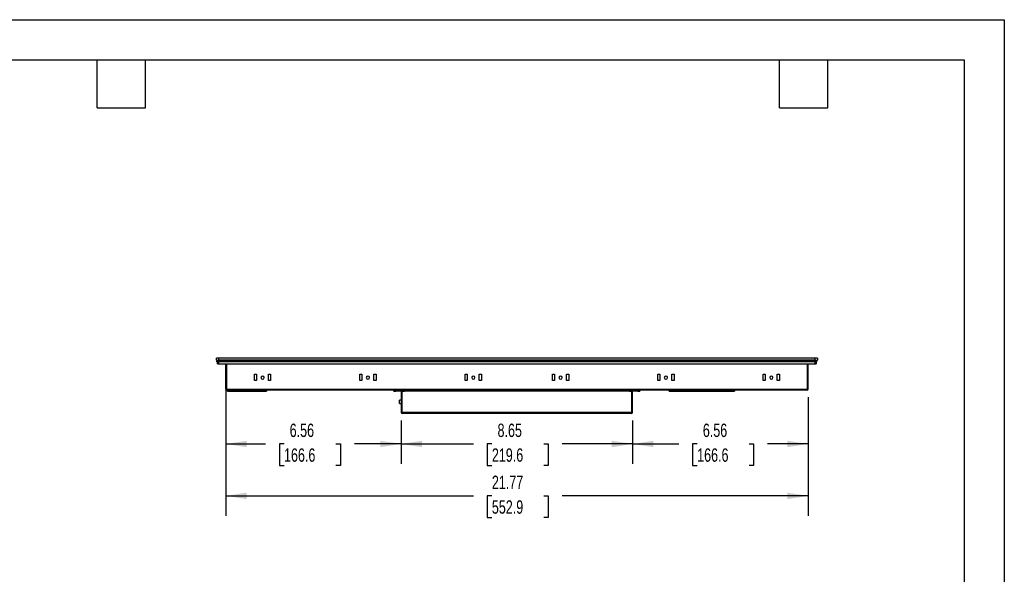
# Model space of a CAD drawing. Header units: inches. Extents: x 0 to 66, y 0 to 51.
# Tile 5 of 5: x 29.2 to 66, y 30.3 to 51. Entities that reach past the tile are written whole.
import ezdxf

# ---------------------------------------------------------------- set-up
doc = ezdxf.new("R2010")
doc.units = ezdxf.units.IN
doc.header["$LTSCALE"] = 6
doc.header["$MEASUREMENT"] = 0
doc.layers.add('DIMENSIONS', color=140, linetype='Continuous', lineweight=25)
doc.layers.add('TEXT', color=140, linetype='Continuous', lineweight=25)
doc.styles.add('SLDTEXTSTYLE0', font='TXT', dxfattribs={"width": 0.7})
doc.dimstyles.new('SLDDIMSTYLE0', dxfattribs={"dimtxt": 0.509766, "dimasz": 0.78, "dimexe": 0, "dimexo": 0.0625, "dimgap": 0.127441, "dimtad": 0, "dimtih": 1, "dimtoh": 1, "dimrnd": 1e-09, "dimzin": 12, "dimdsep": 46, "dimtxsty": 'SLDTEXTSTYLE0', "dimsah": 1, "dimcen": 0.09, "dimadec": 0, "dimazin": 3, "dimtfac": 1, "dimtofl": 0, "dimtmove": 0, "dimatfit": 3, "dimfxl": 0, "dimfrac": 2, "dimtolj": 1, "dimtzin": 12, "dimarcsym": 0})

# ---------------------------------------------------------------- blocks, each defined once
blk = doc.blocks.new('_D_12')
at = {"layer": 'DIMENSIONS'}
for p, q in [((36.902, 37.376), (36.902, 34.386)), ((43.463, 36.018), (43.463, 34.386)), ((36.902, 35.136), (38.391, 35.136)), ((39.082, 35.136), (38.911, 35.136)), ((38.911, 35.136), (38.911, 34.326)), ((41.021, 35.136), (41.192, 35.136)), ((41.192, 35.136), (41.192, 34.326)), ((43.463, 35.136), (41.712, 35.136)), ((38.911, 34.326), (39.082, 34.326)), ((41.192, 34.326), (41.021, 34.326))]:
    blk.add_line(p, q, dxfattribs=at)
for points in [[(36.902, 35.136), (37.682, 35.016), (37.682, 35.256)], [(43.463, 35.136), (42.683, 35.256), (42.683, 35.016)]]:
    blk.add_solid(points, dxfattribs=at)
at = {"layer": 'DIMENSIONS', "char_height": 0.5, "attachment_point": 1, "style": 'SLDTEXTSTYLE0'}
for s, insert in [('6.56', (39.294, 35.895)), ('166.6', (39.082, 34.97))]:
    blk.add_mtext(s, dxfattribs=dict(at, insert=insert))
blk = doc.blocks.new('_D_13')
at = {"layer": 'DIMENSIONS'}
for p, q in [((43.463, 36.018), (43.463, 34.386)), ((52.108, 36.018), (52.108, 34.386)), ((43.463, 35.136), (46.159, 35.136)), ((46.85, 35.136), (46.679, 35.136)), ((46.679, 35.136), (46.679, 34.326)), ((48.789, 35.136), (48.96, 35.136)), ((48.96, 35.136), (48.96, 34.326)), ((52.108, 35.136), (49.48, 35.136)), ((46.679, 34.326), (46.85, 34.326)), ((48.96, 34.326), (48.789, 34.326))]:
    blk.add_line(p, q, dxfattribs=at)
for points in [[(43.463, 35.136), (44.243, 35.016), (44.243, 35.256)], [(52.108, 35.136), (51.328, 35.256), (51.328, 35.016)]]:
    blk.add_solid(points, dxfattribs=at)
at = {"layer": 'DIMENSIONS', "char_height": 0.5, "attachment_point": 1, "style": 'SLDTEXTSTYLE0'}
for s, insert in [('8.65', (47.062, 35.895)), ('219.6', (46.85, 34.97))]:
    blk.add_mtext(s, dxfattribs=dict(at, insert=insert))
blk = doc.blocks.new('_D_14')
at = {"layer": 'DIMENSIONS'}
for p, q in [((58.669, 36.884), (58.669, 34.386)), ((52.108, 36.018), (52.108, 34.386)), ((52.108, 35.136), (53.832, 35.136)), ((54.522, 35.136), (54.351, 35.136)), ((54.351, 35.136), (54.351, 34.326)), ((56.461, 35.136), (56.632, 35.136)), ((56.632, 35.136), (56.632, 34.326)), ((58.669, 35.136), (57.152, 35.136)), ((54.351, 34.326), (54.522, 34.326)), ((56.632, 34.326), (56.461, 34.326))]:
    blk.add_line(p, q, dxfattribs=at)
for points in [[(52.108, 35.136), (52.888, 35.016), (52.888, 35.256)], [(58.669, 35.136), (57.889, 35.256), (57.889, 35.016)]]:
    blk.add_solid(points, dxfattribs=at)
at = {"layer": 'DIMENSIONS', "char_height": 0.5, "attachment_point": 1, "style": 'SLDTEXTSTYLE0'}
for s, insert in [('6.56', (54.734, 35.895)), ('166.6', (54.522, 34.97))]:
    blk.add_mtext(s, dxfattribs=dict(at, insert=insert))
blk = doc.blocks.new('_D_15')
at = {"layer": 'DIMENSIONS'}
for p, q in [((36.902, 36.884), (36.902, 32.443)), ((58.669, 36.884), (58.669, 32.443)), ((36.902, 33.193), (46.159, 33.193)), ((46.85, 33.193), (46.679, 33.193)), ((46.679, 33.193), (46.679, 32.383)), ((48.789, 33.193), (48.96, 33.193)), ((48.96, 33.193), (48.96, 32.383)), ((58.669, 33.193), (49.48, 33.193)), ((46.679, 32.383), (46.85, 32.383)), ((48.96, 32.383), (48.789, 32.383))]:
    blk.add_line(p, q, dxfattribs=at)
for points in [[(36.902, 33.193), (37.682, 33.073), (37.682, 33.313)], [(58.669, 33.193), (57.889, 33.313), (57.889, 33.073)]]:
    blk.add_solid(points, dxfattribs=at)
at = {"layer": 'DIMENSIONS', "char_height": 0.5, "attachment_point": 1, "style": 'SLDTEXTSTYLE0'}
for s, insert in [('21.77', (46.85, 33.951)), ('552.9', (46.85, 33.027))]:
    blk.add_mtext(s, dxfattribs=dict(at, insert=insert))

msp = doc.modelspace()

# ---------------------------------------------------------------- linework, layer by layer
at = {"color": 7, "linetype": 'Continuous'}
for p, q in [((0.001, 51.001), (66.001, 51.001)), ((66.001, 51.001), (66.001, 0.001))]:
    msp.add_line(p, q, dxfattribs=at)
for p, q in [((36.556, 38.272), (36.556, 38.343)), ((36.635, 38.343), (36.556, 38.343)), ((36.556, 38.272), (36.635, 38.272)), ((36.596, 38.247), (36.596, 38.272)), ((36.635, 38.343), (36.635, 38.272)), ((58.936, 38.343), (36.635, 38.343)), ((58.936, 38.272), (36.635, 38.272)), ((36.635, 38.272), (36.635, 38.247)), ((58.936, 38.272), (58.936, 38.343)), ((59.014, 38.343), (58.936, 38.343)), ((58.936, 38.272), (59.014, 38.272)), ((58.936, 38.247), (58.936, 38.272)), ((58.975, 38.272), (58.975, 38.247)), ((59.014, 38.343), (59.014, 38.272)), ((36.576, 38.208), (36.576, 38.247)), ((36.576, 38.247), (36.635, 38.247)), ((36.635, 38.208), (36.576, 38.208)), ((36.596, 38.129), (36.596, 38.208)), ((36.596, 38.129), (36.596, 38.208)), ((36.596, 38.129), (36.635, 38.129)), ((36.596, 38.129), (36.635, 38.129)), ((36.635, 38.208), (36.635, 38.247)), ((36.635, 38.247), (58.936, 38.247)), ((36.635, 38.129), (36.635, 38.208)), ((58.936, 38.208), (36.635, 38.208)), ((36.635, 38.208), (36.635, 38.129)), ((36.635, 38.129), (58.936, 38.129)), ((36.635, 38.129), (58.936, 38.129)), ((36.902, 37.184), (36.902, 38.129)), ((36.941, 37.184), (36.941, 38.129)), ((58.629, 38.129), (58.629, 37.184)), ((58.669, 37.184), (58.669, 38.129)), ((58.936, 38.208), (58.936, 38.247)), ((58.936, 38.247), (58.995, 38.247)), ((58.936, 38.129), (58.936, 38.208)), ((58.995, 38.208), (58.936, 38.208)), ((58.936, 38.129), (58.936, 38.208)), ((58.936, 38.129), (58.975, 38.129)), ((58.936, 38.129), (58.975, 38.129)), ((58.975, 38.129), (58.975, 38.208)), ((58.975, 38.208), (58.975, 38.129)), ((58.995, 38.208), (58.995, 38.247)), ((37.977, 37.743), (38.055, 37.743)), ((37.977, 37.507), (37.977, 37.743)), ((38.055, 37.743), (38.055, 37.507)), ((38.504, 37.743), (38.583, 37.743)), ((38.504, 37.507), (38.504, 37.743)), ((38.583, 37.743), (38.583, 37.507)), ((41.914, 37.743), (41.992, 37.743)), ((41.914, 37.507), (41.914, 37.743)), ((41.992, 37.743), (41.992, 37.507)), ((42.441, 37.743), (42.52, 37.743)), ((42.441, 37.507), (42.441, 37.743)), ((42.52, 37.743), (42.52, 37.507)), ((45.851, 37.743), (45.929, 37.743)), ((45.851, 37.507), (45.851, 37.743)), ((45.929, 37.743), (45.929, 37.507)), ((46.378, 37.743), (46.457, 37.743)), ((46.378, 37.507), (46.378, 37.743)), ((46.457, 37.743), (46.457, 37.507)), ((49.114, 37.743), (49.192, 37.743)), ((49.114, 37.507), (49.114, 37.743)), ((49.192, 37.743), (49.192, 37.507)), ((49.641, 37.743), (49.72, 37.743)), ((49.641, 37.507), (49.641, 37.743)), ((49.72, 37.743), (49.72, 37.507)), ((53.051, 37.743), (53.129, 37.743)), ((53.051, 37.507), (53.051, 37.743)), ((53.129, 37.743), (53.129, 37.507)), ((53.578, 37.743), (53.657, 37.743)), ((53.578, 37.507), (53.578, 37.743)), ((53.657, 37.743), (53.657, 37.507)), ((56.988, 37.743), (57.066, 37.743)), ((56.988, 37.507), (56.988, 37.743)), ((57.066, 37.743), (57.066, 37.507)), ((57.515, 37.743), (57.594, 37.743)), ((57.515, 37.507), (57.515, 37.743)), ((57.594, 37.743), (57.594, 37.507)), ((36.902, 37.184), (36.941, 37.184)), ((36.941, 37.184), (58.629, 37.184)), ((36.941, 37.145), (36.941, 37.184)), ((38.055, 37.507), (37.977, 37.507)), ((38.583, 37.507), (38.504, 37.507)), ((41.992, 37.507), (41.914, 37.507)), ((42.52, 37.507), (42.441, 37.507)), ((45.929, 37.507), (45.851, 37.507)), ((46.457, 37.507), (46.378, 37.507)), ((49.192, 37.507), (49.114, 37.507)), ((49.72, 37.507), (49.641, 37.507)), ((53.129, 37.507), (53.051, 37.507)), ((53.657, 37.507), (53.578, 37.507)), ((57.066, 37.507), (56.988, 37.507)), ((57.594, 37.507), (57.515, 37.507)), ((58.669, 37.184), (58.629, 37.184)), ((58.629, 37.184), (58.629, 37.145)), ((58.629, 37.145), (36.941, 37.145)), ((36.967, 37.105), (36.967, 37.145)), ((36.967, 37.105), (37.046, 37.105)), ((37.046, 37.145), (37.046, 37.105)), ((37.046, 37.105), (38.345, 37.105)), ((38.345, 37.105), (38.345, 37.145)), ((38.345, 37.105), (38.424, 37.105)), ((38.424, 37.145), (38.424, 37.105)), ((43.187, 37.105), (43.187, 37.145)), ((43.187, 37.105), (43.266, 37.105)), ((43.266, 37.145), (43.266, 37.105)), ((43.463, 37.105), (43.266, 37.105)), ((43.463, 37.105), (43.463, 37.145)), ((43.463, 37.105), (43.463, 36.318)), ((43.502, 37.105), (43.502, 37.145)), ((43.502, 37.105), (43.581, 37.105)), ((43.502, 36.318), (43.502, 37.105)), ((43.581, 37.145), (43.581, 37.105)), ((51.99, 37.105), (43.581, 37.105)), ((51.99, 37.105), (51.99, 37.145)), ((51.99, 37.105), (52.069, 37.105)), ((52.069, 37.145), (52.069, 37.105)), ((52.069, 37.105), (52.069, 36.318)), ((52.108, 37.145), (52.108, 37.105)), ((52.108, 36.318), (52.108, 37.105)), ((52.305, 37.105), (52.108, 37.105)), ((52.305, 37.105), (52.305, 37.145)), ((52.305, 37.105), (52.384, 37.105)), ((52.384, 37.145), (52.384, 37.105)), ((53.477, 37.105), (53.477, 37.145)), ((53.477, 37.105), (53.556, 37.105)), ((53.556, 37.145), (53.556, 37.105)), ((53.556, 37.105), (55.839, 37.105)), ((55.839, 37.105), (55.839, 37.145)), ((55.839, 37.105), (55.918, 37.105)), ((55.918, 37.145), (55.918, 37.105)), ((43.463, 36.773), (43.403, 36.773)), ((43.403, 36.772), (43.403, 36.773)), ((43.463, 36.772), (43.403, 36.772)), ((43.403, 36.644), (43.403, 36.772)), ((43.403, 36.644), (43.463, 36.644)), ((43.403, 36.643), (43.403, 36.644)), ((43.403, 36.643), (43.463, 36.643)), ((43.463, 36.318), (43.502, 36.318)), ((43.502, 36.318), (52.069, 36.318)), ((43.502, 36.318), (43.502, 36.279)), ((52.069, 36.279), (43.502, 36.279)), ((52.108, 36.318), (52.069, 36.318)), ((52.069, 36.279), (52.069, 36.318))]:
    msp.add_line(p, q)
for centre, radius, start, end in [((38.28, 37.617), 0.0591, 0, 180), ((38.28, 37.617), 0.0591, 180, 0), ((42.217, 37.617), 0.0591, 0, 180), ((42.217, 37.617), 0.0591, 180, 0), ((46.154, 37.617), 0.0591, 0, 180), ((46.154, 37.617), 0.0591, 180, 0), ((49.417, 37.617), 0.0591, 0, 180), ((49.417, 37.617), 0.0591, 180, 0), ((53.354, 37.617), 0.0591, 0, 180), ((53.354, 37.617), 0.0591, 180, 0), ((57.291, 37.617), 0.0591, 0, 180), ((57.291, 37.617), 0.0591, 180, 0), ((36.941, 37.184), 0.0394, 180, 270), ((58.629, 37.184), 0.0394, 270, 0), ((43.502, 36.318), 0.0394, 180, 270), ((52.069, 36.318), 0.0394, 270, 0)]:
    msp.add_arc(centre, radius, start, end)
at = {"layer": 'TEXT'}
for p, q in [((1.5, 49.5), (64.5, 49.5)), ((32.1, 47.7), (32.1, 49.5)), ((33.9, 47.7), (33.9, 49.5)), ((57.6, 47.7), (57.6, 49.5)), ((59.4, 47.7), (59.4, 49.5)), ((64.5, 49.5), (64.5, 1.5)), ((32.1, 47.7), (33.9, 47.7)), ((57.6, 47.7), (59.4, 47.7))]:
    msp.add_line(p, q, dxfattribs=at)

# ---------------------------------------------------------------- dimensions: what is measured, and where the dimension line sits
at = {"layer": 'DIMENSIONS'}
for base, p1, p2, picture, middle in [((43.463, 35.136), (36.902, 37.676), (43.463, 36.318), '_D_12', (40.051, 35.136)), ((58.669, 33.193), (36.902, 37.184), (58.669, 37.184), '_D_15', (47.82, 33.193)), ((58.669, 35.136), (52.108, 36.318), (58.669, 37.184), '_D_14', (55.492, 35.136)), ((52.1082, 35.1358), (43.4625, 36.3181), (52.1082, 36.3181), '_D_13', (47.8195, 35.1358))]:
    dim = msp.add_linear_dim(base=base, p1=p1, p2=p2, dimstyle='SLDDIMSTYLE0', dxfattribs=at)
    dim.commit()
    dim.dimension.update_dxf_attribs({"geometry": picture, "text_midpoint": middle, "dimtype": 160})

doc.saveas('drawing.dxf')
